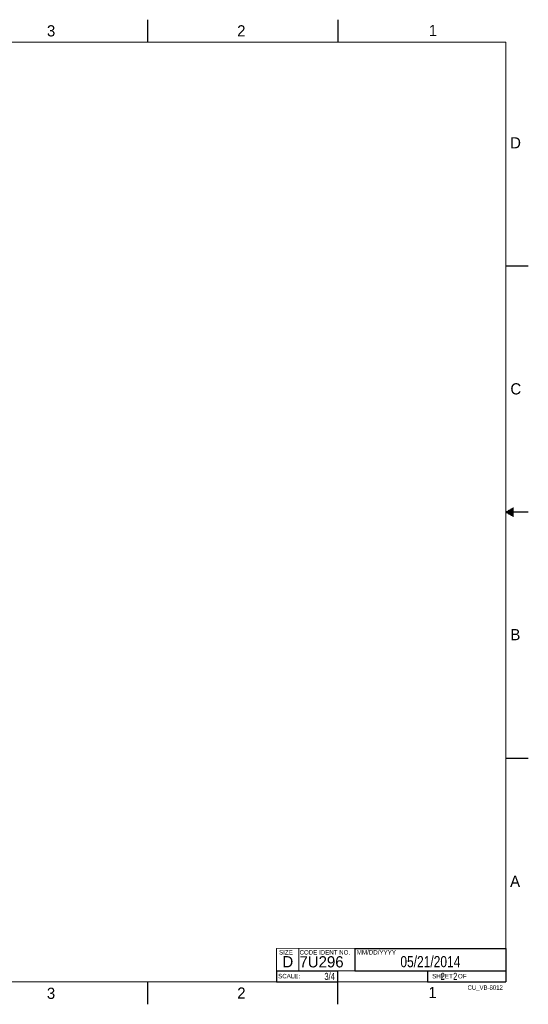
# Model space of a CAD drawing. Header units: inches. Extents: x 0 to 34, y 0 to 22.
# Tile 22 of 22: x 22.6 to 34, y 0 to 22. Entities that reach past the tile are written whole.
import ezdxf

# ---------------------------------------------------------------- set-up
doc = ezdxf.new("R2010")
doc.units = ezdxf.units.IN
doc.header["$LTSCALE"] = 1.87
doc.header["$MEASUREMENT"] = 0
doc.layers.get('0').update_dxf_attribs({"linetype": 'CONTINUOUS'})
for name, color, linetype in [('DETAIL', 7, 'CONTINUOUS'), ('DIMENSIONS', 7, 'CONTINUOUS'), ('NOTE', 7, 'CONTINUOUS')]:
    doc.layers.add(name, color=color, linetype=linetype)
doc.styles.get("Standard").update_dxf_attribs({"font": 'txt', "width": 0.8})
doc.styles.add('TEXTSTYLE_2', font='txt')
doc.styles.add('TEXTSTYLE_3', font='txt', dxfattribs={"width": 0.9})
doc.dimstyles.new('DIMSTYLE_1', dxfattribs={"dimtxt": 0.125, "dimasz": 0.18, "dimexe": 0.125, "dimexo": 0.0625, "dimgap": 0.09, "dimtad": 0, "dimtih": 1, "dimtoh": 1, "dimdec": 3, "dimlfac": 1.333333, "dimzin": 4, "dimdsep": 46, "dimtxsty": 'STANDARD', "dimblk": '_FILLED', "dimblk1": '_FILLED', "dimblk2": '_FILLED', "dimcen": 0.09, "dimadec": 0, "dimazin": 0, "dimtp": 0.001, "dimtm": 0.001, "dimtfac": 1, "dimtdec": 3, "dimtofl": 0, "dimtmove": 0, "dimatfit": 3, "dimldrblk": '_FILLED', "dimfxl": 1, "dimtolj": 1, "dimtzin": 4, "dimarcsym": 0})

# ---------------------------------------------------------------- blocks, each defined once
blk = doc.blocks.new('*D5')
at = {"layer": 'DIMENSIONS', "color": 2, "linetype": 'CONTINUOUS'}
blk.add_line((20.676, 11.638), (21.344, 11.638), dxfattribs=at)
at = {"layer": 'DIMENSIONS', "color": 2, "linetype": 'CONTINUOUS', "insert": (21.407, 11.7), "char_height": 0.125, "width": 1.325, "attachment_point": 1, "line_spacing_factor": 0.9}
blk.add_mtext('2.800{\\Ftxt.shx;\\W1.000000;\\H0.125000; }[71.12]', dxfattribs=at)
blk = doc.blocks.new('_FILLED')
at = {"color": 0, "linetype": 'BYBLOCK'}
blk.add_solid([(0, 0), (-1, 0.17), (-1, -0.17)], dxfattribs=at)

msp = doc.modelspace()

# ---------------------------------------------------------------- linework, layer by layer
at = {"color": 2, "linetype": 'CONTINUOUS'}
for p, q in [((25.50002, 22), (25.50002, 21.5)), ((29.75002, 22), (29.75002, 21.5)), ((33.50002, 16.5), (34.00002, 16.5)), ((34.00002, 11), (33.50002, 11)), ((33.51734, 11.01), (33.66974, 11.01)), ((33.53466, 11.02), (33.66974, 11.02)), ((33.55198, 11.03), (33.66974, 11.03)), ((33.5693, 11.04), (33.66974, 11.04)), ((33.58662, 11.05), (33.66974, 11.05)), ((33.60394, 11.06), (33.66974, 11.06)), ((33.62126, 11.07), (33.66974, 11.07)), ((33.63858, 11.08), (33.66974, 11.08)), ((33.65591, 11.09), (33.66974, 11.09)), ((33.51734, 10.99), (33.66974, 10.99)), ((33.53466, 10.98), (33.66974, 10.98)), ((33.55198, 10.97), (33.66974, 10.97)), ((33.5693, 10.96), (33.66974, 10.96)), ((33.58662, 10.95), (33.66974, 10.95)), ((33.60394, 10.94), (33.66974, 10.94)), ((33.62126, 10.93), (33.66974, 10.93)), ((33.63858, 10.92), (33.66974, 10.92)), ((33.65591, 10.91), (33.66974, 10.91)), ((33.50002, 5.5), (34.00002, 5.5)), ((30.1294, 1.24994), (33.4994, 1.24994)), ((30.1294, 1.24994), (30.1294, 0.74994)), ((33.4994, 1.24994), (33.4994, 0.74994)), ((28.37981, 0.74931), (29.74481, 0.74931)), ((28.37981, 0.74931), (28.37981, 0.49931)), ((29.74481, 0.74931), (29.74481, 0.49931)), ((30.1294, 0.74994), (33.4994, 0.74994)), ((31.74935, 0.74964), (33.49935, 0.74964)), ((31.74935, 0.74964), (31.74935, 0.49964)), ((33.49935, 0.74964), (33.49935, 0.49964)), ((25.50002, 0.5), (25.50002, 0)), ((28.37981, 0.49931), (29.74481, 0.49931)), ((29.75002, 0), (29.75002, 0.5)), ((31.74935, 0.49964), (33.49935, 0.49964)), ((32.49477, 0.50132), (33.49477, 0.50132)), ((32.49477, 0.50132), (32.49477, 0.50082)), ((32.49477, 0.50082), (33.49477, 0.50082)), ((33.49477, 0.50132), (33.49477, 0.50082))]:
    msp.add_line(p, q, dxfattribs=at)
at = {"color": 7, "linetype": 'CONTINUOUS', "const_width": 0.02}
for points in [[(33.50002, 21.5), (0.50002, 21.5)], [(33.50002, 0.5), (33.50002, 21.5)], [(28.38002, 1.25), (33.50002, 1.25)], [(28.38002, 1.25), (28.38002, 0.5)], [(0.50002, 0.5), (33.50002, 0.5)]]:
    msp.add_lwpolyline(points, dxfattribs=at)
at = {"color": 2, "linetype": 'CONTINUOUS', "const_width": 0.02}
for points in [[(28.88002, 0.75), (28.88002, 1.25)], [(30.13002, 0.75), (30.13002, 1.25)], [(28.38002, 0.75), (33.50002, 0.75)], [(29.74595, 0.75), (29.74595, 0.5)], [(31.75002, 0.75), (31.75002, 0.5)]]:
    msp.add_lwpolyline(points, dxfattribs=at)

# ---------------------------------------------------------------- texts
at = {"color": 2, "linetype": 'CONTINUOUS', "attachment_point": 1, "line_spacing_factor": 0.9}
for s, insert, char_height, width, style in [('3', (23.25697, 21.87594), 0.25, 0.25, 'TEXTSTYLE_2'), ('2', (27.50251, 21.87616), 0.25, 0.25, 'TEXTSTYLE_2'), ('1', (31.77814, 21.88259), 0.25, 0.25, 'TEXTSTYLE_2'), ('D', (33.59469, 19.37364), 0.25, 0.25, 'TEXTSTYLE_2'), ('C', (33.6004, 13.87673), 0.25, 0.25, 'TEXTSTYLE_2'), ('B', (33.6006, 8.38454), 0.25, 0.25, 'TEXTSTYLE_2'), ('A', (33.5939, 2.87275), 0.25, 0.25, 'TEXTSTYLE_2'), ('SIZE', (28.43795, 1.21181), 0.1, 0.4, 'TEXTSTYLE_2'), ('CODE IDENT NO.', (28.89492, 1.21148), 0.1, 1.26, 'TEXTSTYLE_3'), ('MM/DD/YYYY', (30.17212, 1.21211), 0.1, 1, 'TEXTSTYLE_2'), ('SCALE:', (28.41638, 0.68064), 0.1, 0.6, 'TEXTSTYLE_2'), ('SHEET   OF', (31.85492, 0.67951), 0.1, 1, 'TEXTSTYLE_2'), ('3', (23.25553, 0.37104), 0.25, 0.25, 'TEXTSTYLE_2'), ('2', (27.50353, 0.37628), 0.25, 0.25, 'TEXTSTYLE_2'), ('1', (31.77062, 0.38897), 0.25, 0.25, 'TEXTSTYLE_2')]:
    msp.add_mtext(s, dxfattribs=dict(at, insert=insert, char_height=char_height, width=width, style=style))
at = {"color": 7, "linetype": 'CONTINUOUS', "char_height": 0.25, "attachment_point": 1, "line_spacing_factor": 0.9, "style": 'TEXTSTYLE_2'}
for s, insert, width in [('D  ', (28.51282, 1.07639), 0.75), ('7U296', (28.89285, 1.07447), 1.25)]:
    msp.add_mtext(s, dxfattribs=dict(at, insert=insert, width=width))
at = {"layer": 'DETAIL', "color": 7, "linetype": 'CONTINUOUS', "char_height": 0.15625, "line_spacing_factor": 0.9}
for s, insert, width, attachment_point in [('3/4', (29.68231, 0.70244), 0.375, 3), ('     2    2', (31.81185, 0.70276), 1.375, 1)]:
    msp.add_mtext(s, dxfattribs=dict(at, insert=insert, width=width, attachment_point=attachment_point))
at = {"layer": 'DETAIL', "color": 2, "linetype": 'CONTINUOUS', "insert": (33.43227, 0.42319), "char_height": 0.1, "width": 0.8, "attachment_point": 3, "line_spacing_factor": 0.9}
msp.add_mtext('CU_VB-8012', dxfattribs=at)
at = {"layer": 'NOTE', "color": 7, "linetype": 'CONTINUOUS', "insert": (31.8144, 1.07807), "char_height": 0.25, "width": 2, "attachment_point": 2, "line_spacing_factor": 0.9}
msp.add_mtext('05/21/2014', dxfattribs=at)

# ---------------------------------------------------------------- dimensions: what is measured, and where the dimension line sits
at = {"layer": 'DIMENSIONS', "color": 2, "linetype": 'CONTINUOUS'}
dim = msp.add_ordinate_dim(feature_location=(20.67603, 11.63792), offset=(0.66809, 0), dtype=0, origin=(20.61353, 9.53792), dimstyle='DIMSTYLE_1', override={"dimtad": 1, "dimtih": 0, "dimtoh": 0}, dxfattribs=at)
dim.commit()
dim.dimension.update_dxf_attribs({"geometry": '*D5', "text_midpoint": (22.06912, 11.63792)})

doc.saveas('drawing.dxf')
